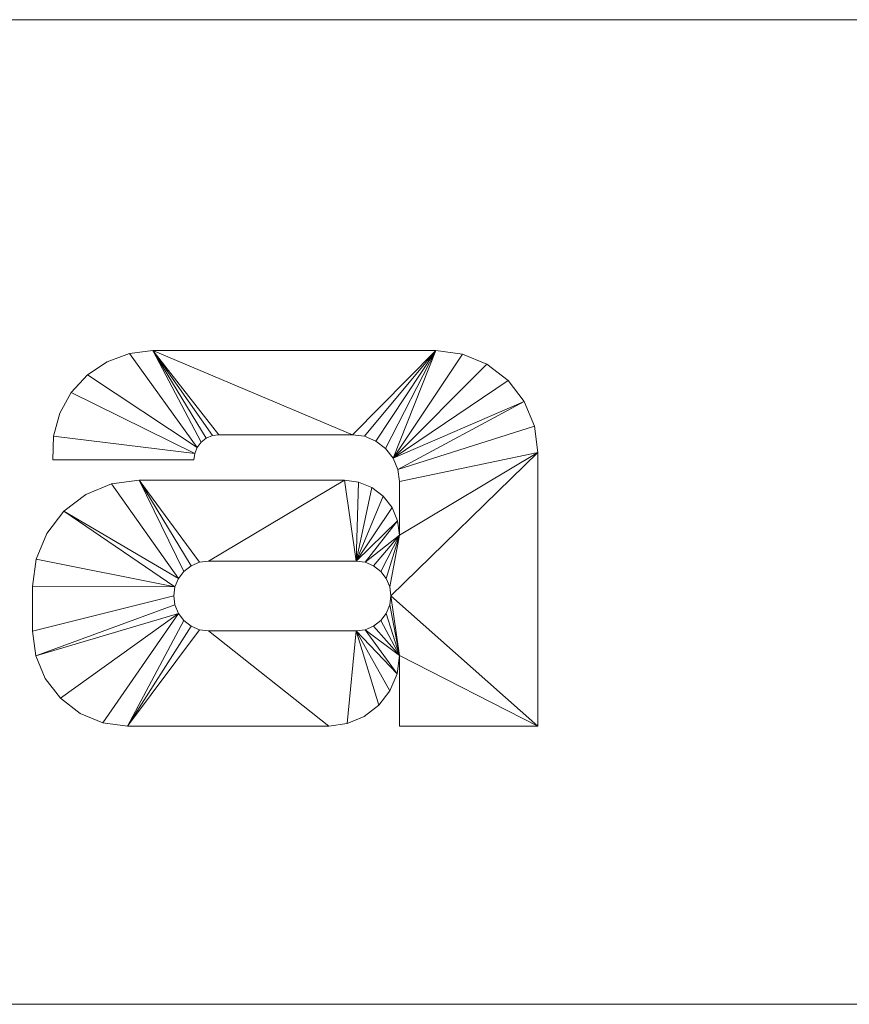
# Model space of a CAD drawing. Header units: millimetres. Extents: x -300 to 300, y 0 to 115.
# Tile 4 of 5: x 53 to 150, y 0 to 115. Entities that reach past the tile are written whole.
import ezdxf

# ---------------------------------------------------------------- set-up
doc = ezdxf.new("R2010")
doc.units = ezdxf.units.MM

# ---------------------------------------------------------------- blocks, each defined once
blk = doc.blocks.new('RSen_56_ME_FB_LOD200 - convector - hybrid_jaga - biww0_02006010-hyb - wall recessed - 10_jaga_built-in wall hybrid aco_lxhxd 600x200x115 mm-281965-3D view')
at = {"lineweight": 18}
mesh = blk.add_polyface(dxfattribs=at)
corners = [(300, 300, -115), (-300, 300, -115), (-300, 300), (300, 300)]
mesh.append_faces([[corners[k] for k in face] for face in [(2, 3, 0, 1)]])
mesh = blk.add_polyface(dxfattribs=at)
corners = [(-300, 300, -115), (300, 300, -115), (300, 100, -115), (-300, 100, -115)]
mesh.append_faces([[corners[k] for k in face] for face in [(0, 1, 2, 3)]])
mesh = blk.add_polyface(dxfattribs=at)
corners = [(300, 300), (-300, 300), (-300, 100), (300, 100)]
mesh.append_faces([[corners[k] for k in face] for face in [(0, 1, 2, 3)]])
mesh = blk.add_polyface(dxfattribs=at)
corners = [(300, 100, -115), (300, 100), (-300, 100), (-300, 100, -115)]
mesh.append_faces([[corners[k] for k in face] for face in [(1, 2, 3, 0)]])
blk = doc.blocks.new('RSen_55_GM_FB_logo - SH_jaga - standard-260147-3D view')
at = {"lineweight": 18}
mesh = blk.add_polyface(dxfattribs=at)
corners = [(-86.66, 18.85, 2), (-103.4, 18.85, 2), (-103.4, -24.69, 2), (-103.53, -25.7, 2), (-103.93, -26.65, 2), (-104.55, -27.47, 2), (-105.36, -28.09, 2), (-106.31, -28.48, 2), (-107.33, -28.62, 2), (-110.65, -28.62, 2), (-110.65, -40, 2), (-96.44, -40, 2), (-93.91, -39.67, 2), (-91.55, -38.69, 2), (-89.52, -37.14, 2), (-87.97, -35.11, 2), (-86.99, -32.75, 2), (-86.66, -30.22, 2), (-103.4, 40, 2), (-103.4, 26.71, 2), (-90.21, 26.71, 2), (-86.66, 30.26, 2), (-86.66, 40, 2), (-32.24, 18.85, 2), (-65.3, 18.85, 2), (-68.05, 18.52, 2), (-70.65, 17.55, 2), (-72.95, 16.01, 2), (-74.82, 13.96, 2), (-76.16, 11.53, 2), (-76.9, 8.86, 2), (-76.98, 6.08, 2), (-60.52, 6.08, 2), (-60.42, 6.84, 2), (-60.13, 7.55, 2), (-59.66, 8.16, 2), (-59.05, 8.63, 2), (-58.34, 8.92, 2), (-57.58, 9.02, 2), (-41.99, 9.02, 2), (-40.57, 8.84, 2), (-39.25, 8.29, 2), (-38.11, 7.42, 2), (-37.24, 6.28, 2), (-36.7, 4.96, 2), (-36.51, 3.55, 2), (-36.51, -2.7, 2), (-36.73, -1.04, 2), (-37.37, 0.51, 2), (-38.39, 1.84, 2), (-39.72, 2.86, 2), (-41.27, 3.5, 2), (-42.93, 3.72, 2), (-66.92, 3.72, 2), (-70.14, 3.3, 2), (-73.14, 2.05, 2), (-75.71, 0.08, 2), (-77.69, -2.5, 2), (-78.93, -5.5, 2), (-79.35, -8.71, 2), (-79.35, -13.91, 2), (-78.98, -16.78, 2), (-77.87, -19.46, 2), (-76.11, -21.75, 2), (-73.81, -23.52, 2), (-71.13, -24.62, 2), (-68.26, -25, 2), (-44.76, -25, 2), (-42.63, -24.72, 2), (-40.64, -23.9, 2), (-38.93, -22.58, 2), (-37.62, -20.88, 2), (-36.79, -18.89, 2), (-36.51, -16.75, 2), (-36.51, -25, 2), (-20.33, -25, 2), (-20.33, 6.94, 2), (-20.74, 10.02, 2), (-21.93, 12.9, 2), (-23.82, 15.36, 2), (-26.29, 17.25, 2), (-29.16, 18.44, 2), (-41.58, -5.73, 2), (-40.52, -5.87, 2), (-39.54, -6.28, 2), (-38.69, -6.93, 2), (-38.05, -7.77, 2), (-37.64, -8.75, 2), (-37.5, -9.81, 2), (-37.64, -10.86, 2), (-38.05, -11.85, 2), (-38.69, -12.69, 2), (-39.54, -13.34, 2), (-40.52, -13.75, 2), (-41.58, -13.89, 2), (-58.79, -13.89, 2), (-59.84, -13.75, 2), (-60.82, -13.34, 2), (-61.67, -12.69, 2), (-62.32, -11.85, 2), (-62.72, -10.86, 2), (-62.86, -9.81, 2), (-62.72, -8.75, 2), (-62.32, -7.77, 2), (-61.67, -6.93, 2), (-60.82, -6.28, 2), (-59.84, -5.87, 2), (-58.79, -5.73, 2), (22.97, 18.85, 2), (2.79, 18.85, 2), (-1.3, 18.31, 2), (-5.11, 16.73, 2), (-8.38, 14.22, 2), (-10.89, 10.96, 2), (-12.46, 7.15, 2), (-13, 3.06, 2), (-13, -7.75, 2), (-12.41, -12.21, 2), (-10.69, -16.37, 2), (-7.95, -19.95, 2), (-4.37, -22.69, 2), (-0.21, -24.41, 2), (4.25, -25, 2), (20.26, -25, 2), (22.91, -24.65, 2), (25.39, -23.63, 2), (27.51, -22, 2), (29.14, -19.87, 2), (30.17, -17.4, 2), (30.52, -14.74, 2), (30.52, -25.04, 2), (30.28, -26.86, 2), (29.57, -28.57, 2), (28.45, -30.03, 2), (26.99, -31.15, 2), (25.29, -31.86, 2), (23.46, -32.1, 2), (8.03, -32.1, 2), (7, -31.96, 2), (6.05, -31.57, 2), (5.23, -30.94, 2), (4.61, -30.12, 2), (4.21, -29.17, 2), (4.08, -28.15, 2), (-11.86, -28.15, 2), (-11.33, -32.21, 2), (-9.76, -36, 2), (-7.27, -39.25, 2), (-4.01, -41.74, 2), (-0.23, -43.31, 2), (3.84, -43.85, 2), (27.56, -43.85, 2), (32.69, -43.17, 2), (37.46, -41.2, 2), (41.56, -38.05, 2), (44.71, -33.95, 2), (46.69, -29.17, 2), (47.36, -24.05, 2), (47.36, 18.85, 2), (30.52, 18.85, 2), (30.52, 11.3, 2), (30.26, 13.25, 2), (29.51, 15.07, 2), (28.31, 16.64, 2), (26.74, 17.84, 2), (24.92, 18.59, 2), (22.07, 7.57, 2), (24.25, 7.28, 2), (26.27, 6.45, 2), (28.01, 5.11, 2), (29.34, 3.38, 2), (30.18, 1.35, 2), (30.46, -0.82, 2), (30.46, -3.42, 2), (30.19, -5.52, 2), (29.38, -7.47, 2), (28.09, -9.14, 2), (26.42, -10.43, 2), (24.47, -11.24, 2), (22.37, -11.51, 2), (11.05, -11.51, 2), (8.96, -11.24, 2), (7.01, -10.43, 2), (5.34, -9.15, 2), (4.06, -7.48, 2), (3.26, -5.54, 2), (2.98, -3.45, 2), (2.98, -0.87, 2), (3.27, 1.31, 2), (4.11, 3.35, 2), (5.45, 5.1, 2), (7.2, 6.44, 2), (9.24, 7.28, 2), (11.42, 7.57, 2), (101.73, 18.85, 2), (68.67, 18.85, 2), (65.92, 18.52, 2), (63.32, 17.55, 2), (61.02, 16.01, 2), (59.14, 13.96, 2), (57.8, 11.53, 2), (57.07, 8.86, 2), (56.99, 6.08, 2), (73.45, 6.08, 2), (73.55, 6.84, 2), (73.84, 7.55, 2), (74.31, 8.16, 2), (74.91, 8.63, 2), (75.62, 8.92, 2), (76.38, 9.02, 2), (91.98, 9.02, 2), (93.4, 8.84, 2), (94.72, 8.29, 2), (95.85, 7.42, 2), (96.72, 6.28, 2), (97.27, 4.96, 2), (97.46, 3.55, 2), (97.46, -2.7, 2), (97.24, -1.04, 2), (96.6, 0.51, 2), (95.58, 1.84, 2), (94.25, 2.86, 2), (92.7, 3.5, 2), (91.04, 3.72, 2), (67.05, 3.72, 2), (63.83, 3.3, 2), (60.83, 2.05, 2), (58.26, 0.08, 2), (56.28, -2.5, 2), (55.04, -5.5, 2), (54.61, -8.71, 2), (54.61, -13.91, 2), (54.99, -16.78, 2), (56.1, -19.46, 2), (57.86, -21.75, 2), (60.16, -23.52, 2), (62.83, -24.62, 2), (65.7, -25, 2), (89.21, -25, 2), (91.34, -24.72, 2), (93.33, -23.9, 2), (95.04, -22.58, 2), (96.35, -20.88, 2), (97.18, -18.89, 2), (97.46, -16.75, 2), (97.46, -25, 2), (113.63, -25, 2), (113.63, 6.94, 2), (113.23, 10.02, 2), (112.04, 12.9, 2), (110.15, 15.36, 2), (107.68, 17.25, 2), (104.81, 18.44, 2), (92.39, -5.73, 2), (93.45, -5.87, 2), (94.43, -6.28, 2), (95.27, -6.93, 2), (95.92, -7.77, 2), (96.33, -8.75, 2), (96.47, -9.81, 2), (96.33, -10.86, 2), (95.92, -11.85, 2), (95.27, -12.69, 2), (94.43, -13.34, 2), (93.45, -13.75, 2), (92.39, -13.89, 2), (75.18, -13.89, 2), (74.13, -13.75, 2), (73.14, -13.34, 2), (72.3, -12.69, 2), (71.65, -11.85, 2), (71.24, -10.86, 2), (71.11, -9.81, 2), (71.24, -8.75, 2), (71.65, -7.77, 2), (72.3, -6.93, 2), (73.14, -6.28, 2), (74.13, -5.87, 2), (75.18, -5.73, 2)]
mesh.append_faces([[corners[k] for k in face] for face in [(2, 17, 0, 1), (160, 158, 159), (246, 244, 245)]], dxfattribs={"vtx0": -1})
mesh.append_faces([[corners[k] for k in face] for face in [(6, 11, 5), (5, 11, 4), (42, 23, 41), (85, 46, 84), (92, 73, 91), (105, 53, 104), (103, 56, 102), (172, 158, 171), (165, 166, 164), (170, 160, 169), (168, 160, 167), (163, 167, 162), (192, 109, 191), (181, 122, 180), (121, 183, 120), (213, 194, 212), (256, 217, 255), (263, 244, 262), (276, 224, 275), (274, 227, 273)]], dxfattribs={"vtx0": -1, "vtx1": -1})
mesh.append_faces([[corners[k] for k in face] for face in [(76, 46, 88, 75), (259, 247, 217, 258)]], dxfattribs={"vtx0": -1, "vtx1": -1, "vtx2": -1})
mesh.append_faces([[corners[k] for k in face] for face in [(11, 6, 7), (43, 81, 23, 42), (82, 51, 52, 107), (46, 87, 88), (73, 90, 91), (46, 86, 87), (73, 92, 93), (46, 85, 86), (24, 36, 37), (53, 106, 107, 52), (53, 105, 106), (66, 98, 99, 65), (66, 96, 97), (158, 172, 173, 157), (157, 173, 174), (167, 163, 164, 166), (166, 165, 108, 193), (160, 168, 169), (130, 156, 157, 129), (178, 128, 129, 177), (156, 130, 131, 155), (133, 152, 153, 132), (152, 133, 134), (151, 136, 137), (109, 192, 193, 108), (111, 189, 190, 110), (122, 181, 182), (114, 188, 189, 113), (115, 187, 188, 114), (117, 184, 185, 116), (180, 122, 123, 179), (146, 141, 142, 145), (214, 252, 194, 213), (253, 222, 223, 278), (244, 261, 262), (217, 257, 258), (244, 263, 264), (217, 256, 257), (195, 207, 208), (224, 277, 278, 223), (224, 276, 277), (237, 269, 270, 236), (237, 267, 268)]], dxfattribs={"vtx0": -1, "vtx2": -1})
mesh.append_faces([[corners[k] for k in face] for face in [(160, 170, 171, 158)]], dxfattribs={"vtx0": -1, "vtx2": -1, "vtx3": -1})
mesh.append_faces([[corners[k] for k in face] for face in [(43, 79, 80, 81), (82, 47, 48, 49), (94, 68, 69, 70), (34, 25, 26, 27), (33, 28, 29, 30), (103, 54, 55, 56), (102, 56, 57, 58), (167, 160, 161, 162), (214, 250, 251, 252), (253, 218, 219, 220), (265, 239, 240, 241), (205, 196, 197, 198), (204, 199, 200, 201), (274, 225, 226, 227), (273, 227, 228, 229)]], dxfattribs={"vtx0": -1, "vtx3": -1})
mesh.append_faces([[corners[k] for k in face] for face in [(74, 75, 73), (32, 33, 30, 31), (203, 204, 201, 202)]], dxfattribs={"vtx1": -1})
mesh.append_faces([[corners[k] for k in face] for face in [(16, 17, 4, 15), (14, 15, 4, 13), (12, 13, 4, 11), (2, 3, 17), (3, 4, 17), (45, 46, 76), (77, 78, 44), (40, 41, 23), (50, 51, 82, 49), (89, 90, 73), (71, 72, 94, 70), (82, 83, 47), (37, 38, 24), (35, 36, 24), (38, 39, 24), (97, 98, 66), (64, 65, 99, 63), (62, 63, 99, 61), (99, 100, 61), (58, 59, 102), (176, 177, 129), (175, 176, 129), (154, 155, 132, 153), (131, 132, 155), (126, 127, 179, 125), (124, 125, 179, 123), (135, 136, 151), (112, 113, 189, 111), (185, 186, 116), (138, 139, 150), (118, 119, 184, 117), (147, 148, 141, 146), (216, 217, 247), (248, 249, 215), (211, 212, 194), (221, 222, 253, 220), (259, 260, 244), (260, 261, 244), (242, 243, 265, 241), (253, 254, 218), (208, 209, 195), (206, 207, 195), (209, 210, 195), (268, 269, 237), (235, 236, 270, 234), (233, 234, 270, 232), (270, 271, 232), (229, 230, 273)]], dxfattribs={"vtx1": -1, "vtx2": -1})
mesh.append_faces([[corners[k] for k in face] for face in [(88, 89, 73, 75), (174, 175, 129, 157), (246, 247, 259, 244)]], dxfattribs={"vtx1": -1, "vtx2": -1, "vtx3": -1})
mesh.append_faces([[corners[k] for k in face] for face in [(10, 11, 7, 8), (43, 44, 78, 79), (76, 77, 44, 45), (39, 40, 23, 24), (46, 47, 83, 84), (72, 73, 93, 94), (67, 68, 94, 95), (24, 25, 34, 35), (33, 34, 27, 28), (53, 54, 103, 104), (66, 67, 95, 96), (59, 60, 101, 102), (100, 101, 60, 61), (178, 179, 127, 128), (151, 152, 134, 135), (190, 191, 109, 110), (183, 184, 119, 120), (182, 183, 121, 122), (186, 187, 115, 116), (137, 138, 150, 151), (139, 140, 149, 150), (140, 141, 148, 149), (214, 215, 249, 250), (247, 248, 215, 216), (210, 211, 194, 195), (217, 218, 254, 255), (243, 244, 264, 265), (238, 239, 265, 266), (195, 196, 205, 206), (204, 205, 198, 199), (224, 225, 274, 275), (237, 238, 266, 267), (230, 231, 272, 273), (271, 272, 231, 232)]], dxfattribs={"vtx1": -1, "vtx3": -1})
mesh.append_faces([[corners[k] for k in face] for face in [(8, 9, 10), (21, 22, 18), (143, 144, 145, 142)]], dxfattribs={"vtx2": -1})
mesh.append_faces([[corners[k] for k in face] for face in [(18, 19, 20, 21)]], dxfattribs={"vtx3": -1})
mesh = blk.add_polyface(dxfattribs=at)
corners = [(-86.66, 18.85), (-86.66, -30.22), (-86.99, -32.75), (-87.97, -35.11), (-89.52, -37.14), (-91.55, -38.69), (-93.91, -39.67), (-96.44, -40), (-110.65, -40), (-110.65, -28.62), (-107.33, -28.62), (-106.31, -28.48), (-105.36, -28.09), (-104.55, -27.47), (-103.93, -26.65), (-103.53, -25.7), (-103.4, -24.69), (-103.4, 18.85), (-103.4, 40), (-86.66, 40), (-86.66, 30.26), (-90.21, 26.71), (-103.4, 26.71), (-32.24, 18.85), (-29.16, 18.44), (-26.29, 17.25), (-23.82, 15.36), (-21.93, 12.9), (-20.74, 10.02), (-20.33, 6.94), (-20.33, -25), (-36.51, -25), (-36.51, -16.75), (-36.79, -18.89), (-37.62, -20.88), (-38.93, -22.58), (-40.64, -23.9), (-42.63, -24.72), (-44.76, -25), (-68.26, -25), (-71.13, -24.62), (-73.81, -23.52), (-76.11, -21.75), (-77.87, -19.46), (-78.98, -16.78), (-79.35, -13.91), (-79.35, -8.71), (-78.93, -5.5), (-77.69, -2.5), (-75.71, 0.08), (-73.14, 2.05), (-70.14, 3.3), (-66.92, 3.72), (-42.93, 3.72), (-41.27, 3.5), (-39.72, 2.86), (-38.39, 1.84), (-37.37, 0.51), (-36.73, -1.04), (-36.51, -2.7), (-36.51, 3.55), (-36.7, 4.96), (-37.24, 6.28), (-38.11, 7.42), (-39.25, 8.29), (-40.57, 8.84), (-41.99, 9.02), (-57.58, 9.02), (-58.34, 8.92), (-59.05, 8.63), (-59.66, 8.16), (-60.13, 7.55), (-60.42, 6.84), (-60.52, 6.08), (-76.98, 6.08), (-76.9, 8.86), (-76.16, 11.53), (-74.82, 13.96), (-72.95, 16.01), (-70.65, 17.55), (-68.05, 18.52), (-65.3, 18.85), (-41.58, -5.73), (-58.79, -5.73), (-59.84, -5.87), (-60.82, -6.28), (-61.67, -6.93), (-62.32, -7.77), (-62.72, -8.75), (-62.86, -9.81), (-62.72, -10.86), (-62.32, -11.85), (-61.67, -12.69), (-60.82, -13.34), (-59.84, -13.75), (-58.79, -13.89), (-41.58, -13.89), (-40.52, -13.75), (-39.54, -13.34), (-38.69, -12.69), (-38.05, -11.85), (-37.64, -10.86), (-37.5, -9.81), (-37.64, -8.75), (-38.05, -7.77), (-38.69, -6.93), (-39.54, -6.28), (-40.52, -5.87), (22.97, 18.85), (24.92, 18.59), (26.74, 17.84), (28.31, 16.64), (29.51, 15.07), (30.26, 13.25), (30.52, 11.3), (30.52, 18.85), (47.36, 18.85), (47.36, -24.05), (46.69, -29.17), (44.71, -33.95), (41.56, -38.05), (37.46, -41.2), (32.69, -43.17), (27.56, -43.85), (3.84, -43.85), (-0.23, -43.31), (-4.01, -41.74), (-7.27, -39.25), (-9.76, -36), (-11.33, -32.21), (-11.86, -28.15), (4.08, -28.15), (4.21, -29.17), (4.61, -30.12), (5.23, -30.94), (6.05, -31.57), (7, -31.96), (8.03, -32.1), (23.46, -32.1), (25.29, -31.86), (26.99, -31.15), (28.45, -30.03), (29.57, -28.57), (30.28, -26.86), (30.52, -25.04), (30.52, -14.74), (30.17, -17.4), (29.14, -19.87), (27.51, -22), (25.39, -23.63), (22.91, -24.65), (20.26, -25), (4.25, -25), (-0.21, -24.41), (-4.37, -22.69), (-7.95, -19.95), (-10.69, -16.37), (-12.41, -12.21), (-13, -7.75), (-13, 3.06), (-12.46, 7.15), (-10.89, 10.96), (-8.38, 14.22), (-5.11, 16.73), (-1.3, 18.31), (2.79, 18.85), (22.07, 7.57), (11.42, 7.57), (9.24, 7.28), (7.2, 6.44), (5.45, 5.1), (4.11, 3.35), (3.27, 1.31), (2.98, -0.87), (2.98, -3.45), (3.26, -5.54), (4.06, -7.48), (5.34, -9.15), (7.01, -10.43), (8.96, -11.24), (11.05, -11.51), (22.37, -11.51), (24.47, -11.24), (26.42, -10.43), (28.09, -9.14), (29.38, -7.47), (30.19, -5.52), (30.46, -3.42), (30.46, -0.82), (30.18, 1.35), (29.34, 3.38), (28.01, 5.11), (26.27, 6.45), (24.25, 7.28), (101.73, 18.85), (104.81, 18.44), (107.68, 17.25), (110.15, 15.36), (112.04, 12.9), (113.23, 10.02), (113.63, 6.94), (113.63, -25), (97.46, -25), (97.46, -16.75), (97.18, -18.89), (96.35, -20.88), (95.04, -22.58), (93.33, -23.9), (91.34, -24.72), (89.21, -25), (65.7, -25), (62.83, -24.62), (60.16, -23.52), (57.86, -21.75), (56.1, -19.46), (54.99, -16.78), (54.61, -13.91), (54.61, -8.71), (55.04, -5.5), (56.28, -2.5), (58.26, 0.08), (60.83, 2.05), (63.83, 3.3), (67.05, 3.72), (91.04, 3.72), (92.7, 3.5), (94.25, 2.86), (95.58, 1.84), (96.6, 0.51), (97.24, -1.04), (97.46, -2.7), (97.46, 3.55), (97.27, 4.96), (96.72, 6.28), (95.85, 7.42), (94.72, 8.29), (93.4, 8.84), (91.98, 9.02), (76.38, 9.02), (75.62, 8.92), (74.91, 8.63), (74.31, 8.16), (73.84, 7.55), (73.55, 6.84), (73.45, 6.08), (56.99, 6.08), (57.07, 8.86), (57.8, 11.53), (59.14, 13.96), (61.02, 16.01), (63.32, 17.55), (65.92, 18.52), (68.67, 18.85), (92.39, -5.73), (75.18, -5.73), (74.13, -5.87), (73.14, -6.28), (72.3, -6.93), (71.65, -7.77), (71.24, -8.75), (71.11, -9.81), (71.24, -10.86), (71.65, -11.85), (72.3, -12.69), (73.14, -13.34), (74.13, -13.75), (75.18, -13.89), (92.39, -13.89), (93.45, -13.75), (94.43, -13.34), (95.27, -12.69), (95.92, -11.85), (96.33, -10.86), (96.47, -9.81), (96.33, -8.75), (95.92, -7.77), (95.27, -6.93), (94.43, -6.28), (93.45, -5.87)]
mesh.append_faces([[corners[k] for k in face] for face in [(20, 18, 19)]], dxfattribs={"vtx0": -1})
mesh.append_faces([[corners[k] for k in face] for face in [(12, 7, 11), (70, 81, 69), (91, 44, 90), (88, 49, 87), (86, 52, 85), (65, 23, 64), (60, 29, 59), (107, 59, 106), (105, 59, 104), (106, 59, 105), (170, 165, 169), (180, 152, 179), (189, 116, 188), (140, 123, 139), (138, 123, 137), (241, 252, 240), (218, 259, 217), (259, 220, 258), (257, 223, 256), (236, 194, 235), (278, 230, 277), (276, 230, 275)]], dxfattribs={"vtx0": -1, "vtx1": -1})
mesh.append_faces([[corners[k] for k in face] for face in [(59, 29, 102, 103), (114, 116, 189, 190), (230, 200, 273, 274)]], dxfattribs={"vtx0": -1, "vtx1": -1, "vtx3": -1})
mesh.append_faces([[corners[k] for k in face] for face in [(7, 12, 13), (1, 15, 16, 0), (11, 7, 8, 10), (7, 13, 14, 6), (72, 77, 78, 71), (71, 80, 81, 70), (87, 51, 52, 86), (89, 45, 46, 88), (90, 44, 45, 89), (39, 94, 95, 38), (88, 46, 47), (52, 84, 85), (29, 60, 61, 28), (96, 37, 38, 95), (59, 103, 104), (32, 100, 101), (102, 29, 30), (171, 162, 163, 170), (174, 158, 159, 173), (158, 174, 175, 157), (153, 177, 178), (157, 175, 176, 156), (126, 133, 134), (124, 136, 137, 123), (110, 193, 166, 109), (114, 192, 193, 113), (114, 190, 191), (117, 186, 187, 116), (193, 112, 113), (147, 181, 182, 146), (118, 143, 144, 117), (119, 142, 143, 118), (243, 248, 249, 242), (242, 251, 252, 241), (258, 222, 223, 257), (260, 216, 217, 259), (261, 215, 216, 260), (210, 265, 266, 209), (223, 255, 256), (200, 231, 232, 199), (200, 230, 231), (267, 208, 209, 266), (230, 274, 275), (203, 270, 271), (273, 200, 201)]], dxfattribs={"vtx0": -1, "vtx2": -1})
mesh.append_faces([[corners[k] for k in face] for face in [(32, 101, 102, 30), (145, 185, 186, 117), (203, 272, 273, 201)]], dxfattribs={"vtx0": -1, "vtx2": -1, "vtx3": -1})
mesh.append_faces([[corners[k] for k in face] for face in [(14, 2, 3, 4), (14, 4, 5, 6), (88, 47, 48, 49), (87, 49, 50, 51), (71, 78, 79, 80), (82, 53, 54, 55), (82, 55, 56, 57), (171, 160, 161, 162), (170, 163, 164, 165), (133, 126, 127, 128), (193, 110, 111, 112), (181, 149, 150, 151), (259, 218, 219, 220), (258, 220, 221, 222), (242, 249, 250, 251), (253, 224, 225, 226), (253, 226, 227, 228)]], dxfattribs={"vtx0": -1, "vtx3": -1})
mesh.append_faces([[corners[k] for k in face] for face in [(31, 32, 30), (202, 203, 201)]], dxfattribs={"vtx1": -1})
mesh.append_faces([[corners[k] for k in face] for face in [(76, 77, 72, 75), (68, 69, 81), (67, 68, 81), (43, 44, 91, 42), (41, 42, 91, 40), (93, 94, 39), (92, 93, 39), (65, 66, 23), (63, 64, 23), (62, 63, 23), (24, 25, 62, 23), (26, 27, 62, 25), (57, 58, 82), (36, 37, 96, 35), (34, 35, 96), (98, 99, 32), (99, 100, 32), (82, 83, 53), (168, 169, 165), (171, 172, 160), (154, 155, 177, 153), (183, 184, 145), (191, 192, 114), (187, 188, 116), (184, 185, 145), (148, 149, 181, 147), (138, 139, 123), (144, 145, 117), (120, 121, 142, 119), (247, 248, 243, 246), (239, 240, 252), (238, 239, 252), (214, 215, 262, 213), (212, 213, 262, 211), (261, 262, 215), (264, 265, 210), (263, 264, 210), (236, 237, 194), (234, 235, 194), (233, 234, 194), (195, 196, 233, 194), (197, 198, 233, 196), (228, 229, 253), (276, 277, 230), (207, 208, 267, 206), (205, 206, 267), (271, 272, 203), (269, 270, 203), (253, 254, 224)]], dxfattribs={"vtx1": -1, "vtx2": -1})
mesh.append_faces([[corners[k] for k in face] for face in [(14, 15, 1, 2), (66, 67, 81, 23), (39, 40, 91, 92), (83, 84, 52, 53), (61, 62, 27, 28), (58, 59, 107, 82), (97, 98, 32, 33), (96, 97, 33, 34), (159, 160, 172, 173), (167, 168, 165, 108), (176, 177, 155, 156), (178, 179, 152, 153), (125, 126, 134, 135), (128, 129, 132, 133), (151, 152, 180, 181), (124, 125, 135, 136), (108, 109, 166, 167), (122, 123, 140, 141), (182, 183, 145, 146), (121, 122, 141, 142), (237, 238, 252, 194), (210, 211, 262, 263), (254, 255, 223, 224), (232, 233, 198, 199), (229, 230, 278, 253), (268, 269, 203, 204), (267, 268, 204, 205)]], dxfattribs={"vtx1": -1, "vtx3": -1})
mesh.append_faces([[corners[k] for k in face] for face in [(8, 9, 10), (16, 17, 0), (21, 22, 18, 20), (73, 74, 75, 72), (114, 115, 116), (244, 245, 246, 243)]], dxfattribs={"vtx2": -1})
mesh.append_faces([[corners[k] for k in face] for face in [(129, 130, 131, 132)]], dxfattribs={"vtx3": -1})
mesh = blk.add_polyface(dxfattribs=at)
corners = [(56.99, 6.08, 2), (57.07, 8.86, 2), (57.8, 11.53, 2), (59.14, 13.96, 2), (61.02, 16.01, 2), (63.32, 17.55, 2), (65.92, 18.52, 2), (68.67, 18.85, 2), (68.67, 18.85), (65.92, 18.52), (63.32, 17.55), (61.02, 16.01), (59.14, 13.96), (57.8, 11.53), (57.07, 8.86), (56.99, 6.08)]
mesh.append_faces([[corners[k] for k in face] for face in [(8, 9, 6, 7)]], dxfattribs={"vtx1": -1})
mesh.append_faces([[corners[k] for k in face] for face in [(9, 10, 5, 6), (10, 11, 4, 5), (3, 4, 11, 12), (12, 13, 2, 3), (13, 14, 1, 2)]], dxfattribs={"vtx1": -1, "vtx3": -1})
mesh.append_faces([[corners[k] for k in face] for face in [(14, 15, 0, 1)]], dxfattribs={"vtx3": -1})
mesh = blk.add_polyface(dxfattribs=at)
corners = [(68.67, 18.85, 2), (101.73, 18.85, 2), (101.73, 18.85), (68.67, 18.85)]
mesh.append_faces([[corners[k] for k in face] for face in [(0, 1, 2, 3)]])
mesh = blk.add_polyface(dxfattribs=at)
corners = [(101.73, 18.85, 2), (104.81, 18.44, 2), (107.68, 17.25, 2), (110.15, 15.36, 2), (112.04, 12.9, 2), (113.23, 10.02, 2), (113.63, 6.94, 2), (113.63, 6.94), (113.23, 10.02), (112.04, 12.9), (110.15, 15.36), (107.68, 17.25), (104.81, 18.44), (101.73, 18.85)]
mesh.append_faces([[corners[k] for k in face] for face in [(7, 8, 5, 6), (0, 1, 12, 13)]], dxfattribs={"vtx1": -1})
mesh.append_faces([[corners[k] for k in face] for face in [(8, 9, 4, 5), (3, 4, 9, 10), (10, 11, 2, 3), (11, 12, 1, 2)]], dxfattribs={"vtx1": -1, "vtx3": -1})
mesh = blk.add_polyface(dxfattribs=at)
corners = [(76.38, 9.02, 2), (75.62, 8.92, 2), (74.91, 8.63, 2), (74.31, 8.16, 2), (73.84, 7.55, 2), (73.55, 6.84, 2), (73.45, 6.08, 2), (73.45, 6.08), (73.55, 6.84), (73.84, 7.55), (74.31, 8.16), (74.91, 8.63), (75.62, 8.92), (76.38, 9.02)]
mesh.append_faces([[corners[k] for k in face] for face in [(0, 1, 12, 13)]], dxfattribs={"vtx1": -1})
mesh.append_faces([[corners[k] for k in face] for face in [(4, 5, 8, 9), (9, 10, 3, 4), (1, 2, 11, 12), (10, 11, 2, 3)]], dxfattribs={"vtx1": -1, "vtx3": -1})
mesh.append_faces([[corners[k] for k in face] for face in [(5, 6, 7, 8)]], dxfattribs={"vtx3": -1})
mesh = blk.add_polyface(dxfattribs=at)
corners = [(91.98, 9.02, 2), (76.38, 9.02, 2), (76.38, 9.02), (91.98, 9.02)]
mesh.append_faces([[corners[k] for k in face] for face in [(3, 0, 1, 2)]])
mesh = blk.add_polyface(dxfattribs=at)
corners = [(97.46, 3.55, 2), (97.27, 4.96, 2), (96.72, 6.28, 2), (95.85, 7.42, 2), (94.72, 8.29, 2), (93.4, 8.84, 2), (91.98, 9.02, 2), (91.98, 9.02), (93.4, 8.84), (94.72, 8.29), (95.85, 7.42), (96.72, 6.28), (97.27, 4.96), (97.46, 3.55)]
mesh.append_faces([[corners[k] for k in face] for face in [(0, 1, 12, 13)]], dxfattribs={"vtx1": -1})
mesh.append_faces([[corners[k] for k in face] for face in [(4, 5, 8, 9), (9, 10, 3, 4), (1, 2, 11, 12), (10, 11, 2, 3)]], dxfattribs={"vtx1": -1, "vtx3": -1})
mesh.append_faces([[corners[k] for k in face] for face in [(5, 6, 7, 8)]], dxfattribs={"vtx3": -1})
mesh = blk.add_polyface(dxfattribs=at)
corners = [(113.63, 6.94, 2), (113.63, -25, 2), (113.63, -25), (113.63, 6.94)]
mesh.append_faces([[corners[k] for k in face] for face in [(3, 0, 1, 2)]])
mesh = blk.add_polyface(dxfattribs=at)
corners = [(73.45, 6.08, 2), (56.99, 6.08, 2), (56.99, 6.08), (73.45, 6.08)]
mesh.append_faces([[corners[k] for k in face] for face in [(0, 1, 2, 3)]])
mesh = blk.add_polyface(dxfattribs=at)
corners = [(54.61, -8.71, 2), (55.04, -5.5, 2), (56.28, -2.5, 2), (58.26, 0.08, 2), (60.83, 2.05, 2), (63.83, 3.3, 2), (67.05, 3.72, 2), (67.05, 3.72), (63.83, 3.3), (60.83, 2.05), (58.26, 0.08), (56.28, -2.5), (55.04, -5.5), (54.61, -8.71)]
mesh.append_faces([[corners[k] for k in face] for face in [(7, 8, 5, 6), (0, 1, 12, 13)]], dxfattribs={"vtx1": -1})
mesh.append_faces([[corners[k] for k in face] for face in [(8, 9, 4, 5), (3, 4, 9, 10), (10, 11, 2, 3), (11, 12, 1, 2)]], dxfattribs={"vtx1": -1, "vtx3": -1})
mesh = blk.add_polyface(dxfattribs=at)
corners = [(67.05, 3.72, 2), (91.04, 3.72, 2), (91.04, 3.72), (67.05, 3.72)]
mesh.append_faces([[corners[k] for k in face] for face in [(3, 0, 1, 2)]])
mesh = blk.add_polyface(dxfattribs=at)
corners = [(91.04, 3.72, 2), (92.7, 3.5, 2), (94.25, 2.86, 2), (95.58, 1.84, 2), (96.6, 0.51, 2), (97.24, -1.04, 2), (97.46, -2.7, 2), (97.46, -2.7), (97.24, -1.04), (96.6, 0.51), (95.58, 1.84), (94.25, 2.86), (92.7, 3.5), (91.04, 3.72)]
mesh.append_faces([[corners[k] for k in face] for face in [(7, 8, 5, 6), (0, 1, 12, 13)]], dxfattribs={"vtx1": -1})
mesh.append_faces([[corners[k] for k in face] for face in [(8, 9, 4, 5), (3, 4, 9, 10), (10, 11, 2, 3), (11, 12, 1, 2)]], dxfattribs={"vtx1": -1, "vtx3": -1})
mesh = blk.add_polyface(dxfattribs=at)
corners = [(97.46, -2.7, 2), (97.46, 3.55, 2), (97.46, 3.55), (97.46, -2.7)]
mesh.append_faces([[corners[k] for k in face] for face in [(0, 1, 2, 3)]])
mesh = blk.add_polyface(dxfattribs=at)
corners = [(75.18, -5.73, 2), (74.13, -5.87, 2), (73.14, -6.28, 2), (72.3, -6.93, 2), (71.65, -7.77, 2), (71.24, -8.75, 2), (71.11, -9.81, 2), (71.24, -10.86, 2), (71.65, -11.85, 2), (72.3, -12.69, 2), (73.14, -13.34, 2), (74.13, -13.75, 2), (75.18, -13.89, 2), (75.18, -13.89), (74.13, -13.75), (73.14, -13.34), (72.3, -12.69), (71.65, -11.85), (71.24, -10.86), (71.11, -9.81), (71.24, -8.75), (71.65, -7.77), (72.3, -6.93), (73.14, -6.28), (74.13, -5.87), (75.18, -5.73)]
mesh.append_faces([[corners[k] for k in face] for face in [(0, 1, 24, 25)]], dxfattribs={"vtx1": -1})
mesh.append_faces([[corners[k] for k in face] for face in [(10, 11, 14, 15), (8, 9, 16, 17), (9, 10, 15, 16), (7, 8, 17, 18), (18, 19, 6, 7), (4, 5, 20, 21), (3, 4, 21, 22), (1, 2, 23, 24), (2, 3, 22, 23), (19, 20, 5, 6)]], dxfattribs={"vtx1": -1, "vtx3": -1})
mesh.append_faces([[corners[k] for k in face] for face in [(11, 12, 13, 14)]], dxfattribs={"vtx3": -1})
mesh = blk.add_polyface(dxfattribs=at)
corners = [(92.39, -5.73, 2), (75.18, -5.73, 2), (75.18, -5.73), (92.39, -5.73)]
mesh.append_faces([[corners[k] for k in face] for face in [(3, 0, 1, 2)]])
mesh = blk.add_polyface(dxfattribs=at)
corners = [(92.39, -13.89, 2), (93.45, -13.75, 2), (94.43, -13.34, 2), (95.27, -12.69, 2), (95.92, -11.85, 2), (96.33, -10.86, 2), (96.47, -9.81, 2), (96.33, -8.75, 2), (95.92, -7.77, 2), (95.27, -6.93, 2), (94.43, -6.28, 2), (93.45, -5.87, 2), (92.39, -5.73, 2), (92.39, -5.73), (93.45, -5.87), (94.43, -6.28), (95.27, -6.93), (95.92, -7.77), (96.33, -8.75), (96.47, -9.81), (96.33, -10.86), (95.92, -11.85), (95.27, -12.69), (94.43, -13.34), (93.45, -13.75), (92.39, -13.89)]
mesh.append_faces([[corners[k] for k in face] for face in [(0, 1, 24, 25)]], dxfattribs={"vtx1": -1})
mesh.append_faces([[corners[k] for k in face] for face in [(10, 11, 14, 15), (8, 9, 16, 17), (9, 10, 15, 16), (7, 8, 17, 18), (18, 19, 6, 7), (4, 5, 20, 21), (3, 4, 21, 22), (1, 2, 23, 24), (2, 3, 22, 23), (19, 20, 5, 6)]], dxfattribs={"vtx1": -1, "vtx3": -1})
mesh.append_faces([[corners[k] for k in face] for face in [(11, 12, 13, 14)]], dxfattribs={"vtx3": -1})
mesh = blk.add_polyface(dxfattribs=at)
corners = [(54.61, -13.91, 2), (54.61, -8.71, 2), (54.61, -8.71), (54.61, -13.91)]
mesh.append_faces([[corners[k] for k in face] for face in [(3, 0, 1, 2)]])
mesh = blk.add_polyface(dxfattribs=at)
corners = [(65.7, -25, 2), (62.83, -24.62, 2), (60.16, -23.52, 2), (57.86, -21.75, 2), (56.1, -19.46, 2), (54.99, -16.78, 2), (54.61, -13.91, 2), (54.61, -13.91), (54.99, -16.78), (56.1, -19.46), (57.86, -21.75), (60.16, -23.52), (62.83, -24.62), (65.7, -25)]
mesh.append_faces([[corners[k] for k in face] for face in [(7, 8, 5, 6), (0, 1, 12, 13)]], dxfattribs={"vtx1": -1})
mesh.append_faces([[corners[k] for k in face] for face in [(8, 9, 4, 5), (3, 4, 9, 10), (10, 11, 2, 3), (11, 12, 1, 2)]], dxfattribs={"vtx1": -1, "vtx3": -1})
mesh = blk.add_polyface(dxfattribs=at)
corners = [(75.18, -13.89, 2), (92.39, -13.89, 2), (92.39, -13.89), (75.18, -13.89)]
mesh.append_faces([[corners[k] for k in face] for face in [(0, 1, 2, 3)]])
mesh = blk.add_polyface(dxfattribs=at)
corners = [(97.46, -16.75, 2), (97.18, -18.89, 2), (96.35, -20.88, 2), (95.04, -22.58, 2), (93.33, -23.9, 2), (91.34, -24.72, 2), (89.21, -25, 2), (89.21, -25), (91.34, -24.72), (93.33, -23.9), (95.04, -22.58), (96.35, -20.88), (97.18, -18.89), (97.46, -16.75)]
mesh.append_faces([[corners[k] for k in face] for face in [(7, 8, 5, 6), (0, 1, 12, 13)]], dxfattribs={"vtx1": -1})
mesh.append_faces([[corners[k] for k in face] for face in [(8, 9, 4, 5), (3, 4, 9, 10), (10, 11, 2, 3), (11, 12, 1, 2)]], dxfattribs={"vtx1": -1, "vtx3": -1})
mesh = blk.add_polyface(dxfattribs=at)
corners = [(97.46, -25, 2), (97.46, -16.75, 2), (97.46, -16.75), (97.46, -25)]
mesh.append_faces([[corners[k] for k in face] for face in [(3, 0, 1, 2)]])
mesh = blk.add_polyface(dxfattribs=at)
corners = [(89.21, -25, 2), (65.7, -25, 2), (65.7, -25), (89.21, -25)]
mesh.append_faces([[corners[k] for k in face] for face in [(3, 0, 1, 2)]])
mesh = blk.add_polyface(dxfattribs=at)
corners = [(113.63, -25, 2), (97.46, -25, 2), (97.46, -25), (113.63, -25)]
mesh.append_faces([[corners[k] for k in face] for face in [(0, 1, 2, 3)]])

msp = doc.modelspace()

# ---------------------------------------------------------------- block references
at = {"lineweight": 18, "extrusion": (0, -1, 0)}
msp.add_blockref('RSen_56_ME_FB_LOD200 - convector - hybrid_jaga - biww0_02006010-hyb - wall recessed - 10_jaga_built-in wall hybrid aco_lxhxd 600x200x115 mm-281965-3D view', (0, 0), dxfattribs=at)
at = {"lineweight": 18}
msp.add_blockref('RSen_55_GM_FB_logo - SH_jaga - standard-260147-3D view', (0, 57.5, 300), dxfattribs=at)

doc.saveas('drawing.dxf')
